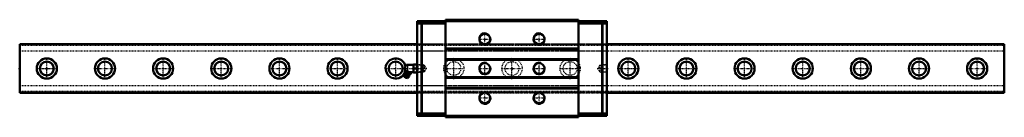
# Model space of a CAD drawing. Header units: millimetres. Extents: x -35 to 1235, y -63 to 63.
import ezdxf

# ---------------------------------------------------------------- set-up
doc = ezdxf.new("R2010")
doc.units = ezdxf.units.MM
doc.linetypes.add('Center', pattern=[1.5, 0.45, -0.5, 0.05, -0.5])
doc.linetypes.add('Dashed', pattern=[2, 1, -1])
for name, color, linetype, lineweight in [('2d ConnectionPoints', 7, 'Continuous', 50), ('AM_0', 7, 'Continuous', 50), ('AM_4', 3, 'Continuous', 25), ('AM_5', 3, 'Continuous', 25), ('AM_7', 7, 'Center', 25), ('AM_9', 6, 'Dashed', 25)]:
    doc.layers.add(name, color=color, linetype=linetype, lineweight=lineweight)

# ---------------------------------------------------------------- blocks, each defined once
blk = doc.blocks.new('1_B_PT1_8_SRN_grease_nipple_joint_0_in_oprpceggdr2fhw2knkog926bg________4')
at = {"layer": 'AM_0'}
for p, q in [((462.4, 1.8), (462.4, -1.8)), ((472.9, 4.8), (465.3, 4.8)), ((472.9, 5), (477.5, 5)), ((472.9, 5), (472.9, 4.9)), ((472.9, 4.9), (472.9, -4.9)), ((473.4, 0), (477, 0)), ((477.6, 4.9), (477.5, 5)), ((461, -7.9), (460.9, -10.7)), ((465.3, -12.5), (460.9, -10.7)), ((467.2, -10.3), (461, -7.9)), ((461.8, -4.1), (462.2, -3.1)), ((462.9, -2.8), (462.2, -3.1)), ((469.3, -5.4), (462.5, -2.6)), ((463.6, -4.9), (464, -3.9)), ((465.3, -12.5), (467.2, -10.3)), ((467.4, -6.4), (467.8, -5.4)), ((467.9, -4.8), (472.9, -4.8)), ((469.7, -6.1), (469.3, -5.4)), ((469.3, -7.1), (469.7, -6.1)), ((472.9, -4.9), (472.9, -5)), ((477.5, -5), (472.9, -5)), ((477.5, -5), (477.6, -4.9))]:
    blk.add_line(p, q, dxfattribs=at)
for points in [[(473.4, 5), (473, 3.7), (472.9, 2.3), (473.1, 1.2), (473.4, 0)], [(473.4, 0), (473, -1.3), (472.9, -2.7), (473.1, -3.8), (473.4, -5)], [(477, 0), (477.4, 1.3), (477.5, 2.7), (477.3, 3.8), (477, 5)], [(477, -5), (477.4, -3.7), (477.5, -2.3), (477.3, -1.2), (477, 0)], [(461.8, -4.1), (461.9, -4.5), (462.2, -4.8), (462.6, -5.1), (462.9, -5.1), (463.2, -5), (463.6, -4.9)], [(463.6, -4.9), (463.9, -5.2), (464.3, -5.6), (464.8, -6), (465.7, -6.3), (466.4, -6.4), (467, -6.4), (467.4, -6.4)], [(467.8, -5.4), (466.9, -4.6), (466.4, -4.3), (465.8, -4), (465.2, -3.9), (464.6, -3.9), (464, -3.9)], [(467.4, -6.4), (467.6, -6.8), (467.8, -7.1), (468.2, -7.4), (468.5, -7.4), (468.8, -7.3), (469.3, -7.1)], [(469.7, -6.1), (469.4, -5.7), (469, -5.3), (468.7, -5.2), (468.4, -5.2), (467.8, -5.4)]]:
    blk.add_lwpolyline(points, dxfattribs=at)
for centre, radius, start, end in [((465.3, 1.8), 3, 90, 180), ((464.1, -9.1), 3.3, 131.1614, 158), ((456.2, -6.4), 6, 4.5497, 22.6624), ((461.4, -6), 0.8, 311.1614, 4.5497), ((463.7, -10.2), 1.82, 214.2344, 281.7656), ((465.3, -1.8), 3, 180, 195.4359), ((464.1, -9.1), 3.3, 338, 4.8386), ((468.2, -8.7), 0.8, 131.4503, 184.8386), ((471.6, -12.6), 6, 113.3605, 131.4503)]:
    blk.add_arc(centre, radius, start, end, dxfattribs=at)
at = {"layer": 'AM_4'}
for p, q in [((465.3, 4.8), (465.3, -3.8)), ((467.4, -8.8), (461.9, -6.6)), ((467.7, -8.1), (462.2, -5.9))]:
    blk.add_line(p, q, dxfattribs=at)
at = {"layer": 'AM_5', "linetype": 'Dashed'}
for p, q in [((477.6, 4.9), (478.5, 4.3)), ((485.5, 4.1), (478.5, 4.3)), ((478.6, 4.9), (478.6, -4.9)), ((477.6, -4.9), (478.5, -4.3)), ((485.5, -4.1), (478.5, -4.3))]:
    blk.add_line(p, q, dxfattribs=at)
at = {"layer": 'AM_7'}
blk.add_line((462.8, -12.3), (466.3, -3.7), dxfattribs=at)
at = {"layer": 'AM_9'}
for p, q in [((485, 4.7), (477.6, 4.9)), ((485.6, 4.1), (485, 4.7)), ((485, 4.7), (485, -4.7)), ((485.6, 4.1), (485.6, -4.1)), ((477.6, -4.9), (485, -4.7)), ((485, -4.7), (485.6, -4.1))]:
    blk.add_line(p, q, dxfattribs=at)
blk.add_lwpolyline([(464, -3.9), (463.8, -3.4), (463.4, -3), (463.1, -2.9), (462.8, -2.9), (462.2, -3.1)], dxfattribs=at)
blk = doc.blocks.new('2_SRN65RSSB_PT1_81_Slide25_55_0_in_oprpceggdr2fhw2knkog926bg________4')
at = {"layer": 'AM_0'}
for p, q in [((477.6, 61), (477.6, -61)), ((483.2, 61), (477.6, 61)), ((483.2, 58), (477.6, 58)), ((483.2, 61), (483.2, 60.5)), ((483.2, 60.5), (483.7, 61)), ((483.2, 58.5), (483.2, -58.5)), ((483.7, 58), (483.2, 58.5)), ((483.7, 61), (716.3, 61)), ((483.7, -58), (483.7, 58)), ((514.1, 58), (483.7, 58)), ((514.1, 63), (514.1, -63)), ((685.8, 63), (514.1, 63)), ((685.8, 63), (685.8, -63)), ((685.8, 58), (716.3, 58)), ((716.8, 60.5), (716.3, 61)), ((716.3, 58), (716.8, 58.5)), ((716.3, -58), (716.3, 58)), ((716.8, 61), (716.8, 60.5)), ((716.8, 61), (722.5, 61)), ((716.8, 58.5), (716.8, -58.5)), ((716.8, 58), (722.5, 58)), ((722.5, 61), (722.5, -61)), ((685.8, 26), (514.1, 26)), ((685.8, 25), (514.1, 25)), ((685.8, 12), (514.1, 12)), ((685.8, 11), (514.1, 11)), ((685.8, -11), (514.1, -11)), ((685.8, -12), (514.1, -12)), ((685.8, -25), (514.1, -25)), ((685.8, -26), (514.1, -26)), ((483.2, -58), (477.6, -58)), ((483.2, -61), (477.6, -61)), ((483.2, -58.5), (483.7, -58)), ((483.7, -61), (483.2, -60.5)), ((483.2, -60.5), (483.2, -61)), ((514.1, -58), (483.7, -58)), ((483.7, -61), (716.3, -61)), ((685.8, -63), (514.1, -63)), ((685.8, -58), (716.3, -58)), ((716.8, -58.5), (716.3, -58)), ((716.3, -61), (716.8, -60.5)), ((716.8, -58), (722.5, -58)), ((716.8, -60.5), (716.8, -61)), ((716.8, -61), (722.5, -61))]:
    blk.add_line(p, q, dxfattribs=at)
for centre in [(565, 38), (635, 38), (565, 0), (635, 0), (565, -38), (635, -38)]:
    blk.add_circle(centre, 6.92, dxfattribs=at)
at = {"layer": 'AM_5', "linetype": 'Dashed'}
for p, q in [((486.3, 4.1), (485.5, 4.7)), ((485.6, -4.7), (485.6, 4.7)), ((713.8, 4.1), (714.6, 4.7)), ((722.5, 4.9), (714.6, 4.7)), ((714.6, -4.7), (714.6, 4.7)), ((486.3, -4.1), (485.5, -4.7)), ((713.8, -4.1), (714.6, -4.7)), ((722.5, -4.9), (714.6, -4.7))]:
    blk.add_line(p, q, dxfattribs=at)
at = {"layer": 'AM_5'}
for centre in [(565, 38), (635, 38), (565, 0), (635, 0), (565, -38), (635, -38)]:
    blk.add_arc(centre, 8, 75, 15, dxfattribs=at)
at = {"layer": 'AM_7'}
for p, q in [((505.1, 61), (505.1, 60)), ((694.9, 61), (694.9, 60)), ((565, 29.6), (565, 46.4)), ((635, 29.6), (635, 46.4)), ((556.6, 38), (573.4, 38)), ((626.6, 38), (643.4, 38)), ((556.6, 0), (573.4, 0)), ((565, -8.4), (565, 8.4)), ((626.6, 0), (643.4, 0)), ((635, -8.4), (635, 8.4)), ((709.9, 0), (723.2, 0)), ((556.6, -38), (573.4, -38)), ((565, -46.4), (565, -29.6)), ((626.6, -38), (643.4, -38)), ((635, -46.4), (635, -29.6)), ((505.1, -61), (505.1, -60)), ((694.9, -61), (694.9, -60))]:
    blk.add_line(p, q, dxfattribs=at)
at = {"layer": 'AM_9'}
for p, q in [((483.7, 58), (483.2, 58)), ((502.6, 61), (502.6, 60)), ((507.8, 60), (502.6, 60)), ((507.8, 60), (507.8, 61)), ((685.8, 62.5), (514.1, 62.5)), ((685.8, 60.5), (514.1, 60.5)), ((692.2, 61), (692.2, 60)), ((697.5, 60), (692.2, 60)), ((697.5, 60), (697.5, 61)), ((716.3, 58), (716.8, 58)), ((722.5, 31.5), (477.6, 31.5)), ((722.5, 31.2), (477.6, 31.2)), ((722.5, 30.5), (477.6, 30.5)), ((722.5, 22.5), (477.6, 22.5)), ((478.1, 4.3), (477.6, 4.9)), ((487.3, 4), (478.1, 4.3)), ((478.1, 4.3), (478.1, -4.3)), ((489.6, 0), (487.3, 4)), ((487.3, 4), (487.3, -4)), ((487.3, -4), (489.6, 0)), ((712.8, 4), (710.5, 0)), ((710.5, 0), (712.8, -4)), ((722, 4.3), (712.8, 4)), ((712.8, 4), (712.8, -4)), ((722.5, 4.8), (722, 4.3)), ((722, 4.3), (722, -4.3)), ((477.6, -4.9), (478.1, -4.3)), ((478.1, -4.3), (487.3, -4)), ((712.8, -4), (722, -4.3)), ((722, -4.3), (722.5, -4.8)), ((722.5, -22.5), (477.6, -22.5)), ((722.5, -30.5), (477.6, -30.5)), ((722.5, -31.2), (477.6, -31.2)), ((477.6, -31.5), (722.5, -31.5)), ((483.7, -58), (483.2, -58)), ((507.8, -60), (502.6, -60)), ((502.6, -60), (502.6, -61)), ((507.8, -61), (507.8, -60)), ((685.8, -60.5), (514.1, -60.5)), ((685.8, -62.5), (514.1, -62.5)), ((697.5, -60), (692.2, -60)), ((692.2, -60), (692.2, -61)), ((697.5, -61), (697.5, -60)), ((716.3, -58), (716.8, -58))]:
    blk.add_line(p, q, dxfattribs=at)
blk = doc.blocks.new('3_SRG65R127035_Track_0_in_oprpceggdr2fhw2knkog926bg________4')
at = {"layer": 'AM_0'}
for p, q in [((477.55, 31.5), (-35, 31.5)), ((-35, 31.5), (-35, -31.5)), ((1235, 31.5), (722.45, 31.5)), ((1235, 31.5), (1235, -31.5)), ((-35, -31.5), (477.55, -31.5)), ((722.45, -31.5), (1235, -31.5))]:
    blk.add_line(p, q, dxfattribs=at)
for centre, radius in [((0, 0), 13), ((75, 0), 13), ((150, 0), 13), ((225, 0), 13), ((300, 0), 13), ((375, 0), 13), ((750, 0), 13), ((825, 0), 13), ((900, 0), 13), ((975, 0), 13), ((1050, 0), 13), ((1125, 0), 13), ((1200, 0), 13), ((0, 0), 9), ((75, 0), 9), ((150, 0), 9), ((225, 0), 9), ((300, 0), 9), ((375, 0), 9), ((450, 0), 9), ((750, 0), 9), ((825, 0), 9), ((900, 0), 9), ((975, 0), 9), ((1050, 0), 9), ((1125, 0), 9), ((1200, 0), 9)]:
    blk.add_circle(centre, radius, dxfattribs=at)
for start, end in [(13.66109, 337.78741), (347.11405, 348.0352)]:
    blk.add_arc((450, 0), 13, start, end, dxfattribs=at)
at = {"layer": 'AM_4'}
for p, q in [((477.55, 30.5), (-35, 30.5)), ((1235, 30.5), (722.45, 30.5)), ((477.55, -30.5), (-35, -30.5)), ((1235, -30.5), (722.45, -30.5))]:
    blk.add_line(p, q, dxfattribs=at)
at = {"layer": 'AM_7'}
for p, q in [((0, -13.65), (0, 13.65)), ((75, -13.65), (75, 13.65)), ((150, -13.65), (150, 13.65)), ((225, -13.65), (225, 13.65)), ((300, -13.65), (300, 13.65)), ((375, -13.65), (375, 13.65)), ((450, -13.65), (450, 13.65)), ((525, -13.65), (525, 13.65)), ((600, -13.65), (600, 13.65)), ((675, -13.65), (675, 13.65)), ((750, -13.65), (750, 13.65)), ((825, -13.65), (825, 13.65)), ((900, -13.65), (900, 13.65)), ((975, -13.65), (975, 13.65)), ((1050, -13.65), (1050, 13.65)), ((1125, -13.65), (1125, 13.65)), ((1200, -13.65), (1200, 13.65)), ((-13.65, 0), (13.65, 0)), ((61.35, 0), (88.65, 0)), ((136.35, 0), (163.65, 0)), ((211.35, 0), (238.65, 0)), ((286.35, 0), (313.65, 0)), ((361.35, 0), (388.65, 0)), ((436.35, 0), (490.23, 0)), ((511.35, 0), (538.65, 0)), ((586.35, 0), (613.65, 0)), ((661.35, 0), (688.65, 0)), ((736.35, 0), (763.65, 0)), ((811.35, 0), (838.65, 0)), ((886.35, 0), (913.65, 0)), ((961.35, 0), (988.65, 0)), ((1036.35, 0), (1063.65, 0)), ((1111.35, 0), (1138.65, 0)), ((1186.35, 0), (1213.65, 0))]:
    blk.add_line(p, q, dxfattribs=at)
at = {"layer": 'AM_9'}
for p, q in [((1235, 31.25), (-35, 31.25)), ((1235, 29.5), (-35, 29.5)), ((722.45, 31.5), (477.55, 31.5)), ((722.45, 30.5), (477.55, 30.5)), ((1235, 22.5), (-35, 22.5)), ((1235, -22.5), (-35, -22.5)), ((1235, -29.5), (-35, -29.5)), ((1235, -31.25), (-35, -31.25)), ((722.45, -30.5), (477.55, -30.5)), ((477.55, -31.5), (722.45, -31.5))]:
    blk.add_line(p, q, dxfattribs=at)
for centre, radius in [((525, 0), 13), ((600, 0), 13), ((675, 0), 13), ((525, 0), 9), ((600, 0), 9), ((675, 0), 9)]:
    blk.add_circle(centre, radius, dxfattribs=at)
for start, end in [(348.0352, 13.66109), (337.78741, 347.11405)]:
    blk.add_arc((450, 0), 13, start, end, dxfattribs=at)

msp = doc.modelspace()

# ---------------------------------------------------------------- linework, layer by layer
at = {"layer": '2d ConnectionPoints'}
for p in [(505.15, 61), (694.85, 61), (-35, 0), (0, 0), (0, 0), (477.55, 0), (600, 0), (722.45, 0), (505.15, -61), (694.85, -61)]:
    msp.add_point(p, dxfattribs=at)

# ---------------------------------------------------------------- block references
for name in ['2_SRN65RSSB_PT1_81_Slide25_55_0_in_oprpceggdr2fhw2knkog926bg________4', '3_SRG65R127035_Track_0_in_oprpceggdr2fhw2knkog926bg________4', '1_B_PT1_8_SRN_grease_nipple_joint_0_in_oprpceggdr2fhw2knkog926bg________4']:
    msp.add_blockref(name, (0, 0))

doc.saveas('drawing.dxf')
